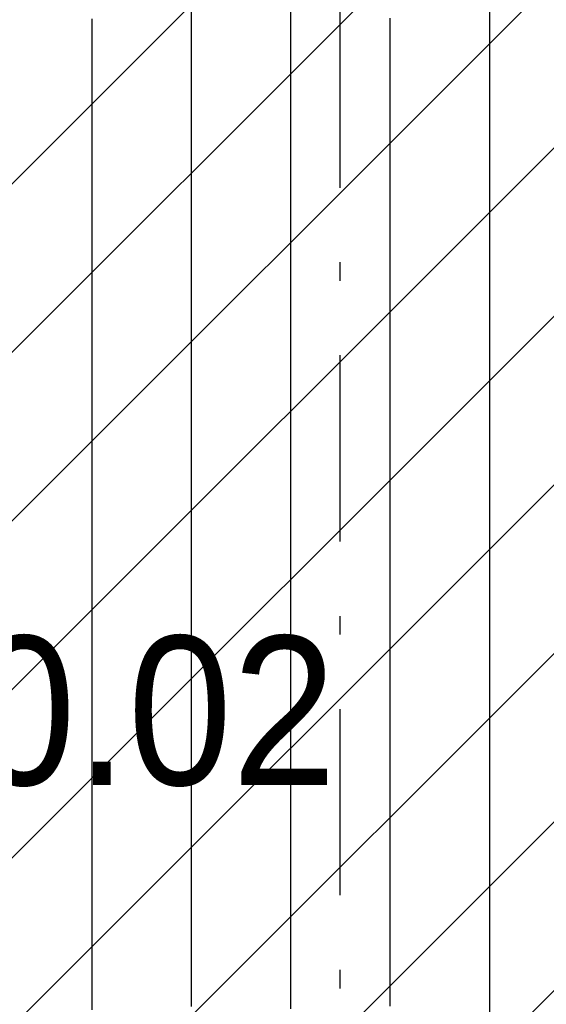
# Model space of a CAD drawing. Extents: x 997 to 109698, y 921 to 94021.
# Tile 196 of 256: x 17895 to 18954, y 24279 to 26262. Entities that reach past the tile are written whole.
import ezdxf

# ---------------------------------------------------------------- set-up
doc = ezdxf.new("R2010")
doc.units = 0
doc.header["$MEASUREMENT"] = 0
for name, color, linetype in [('12', 7, 'CONTINUOUS'), ('16', 7, 'CONTINUOUS'), ('28', 7, 'CONTINUOUS')]:
    doc.layers.add(name, color=color, linetype=linetype)
doc.styles.get("Standard").update_dxf_attribs({"font": 'Arial.ttf', "height": 0.2})

msp = doc.modelspace()

# ---------------------------------------------------------------- linework, layer by layer
at = {"layer": '12', "color": 6}
for points in [[(18239.743861, 26284.275072), (18239.743861, 26253.826418), (18239.743861, 26223.377764), (18239.74386, 26192.92911), (18239.743861, 26162.480456), (18239.743861, 26132.031802), (18239.743861, 26101.583149), (18239.74386, 26071.134495), (18239.74386, 26040.685841), (18239.743861, 26010.237187), (18239.743861, 25979.788533), (18239.743861, 25949.33988), (18239.74386, 25918.891226), (18239.743861, 25888.442572), (18239.743861, 25857.993918), (18239.743861, 25827.545264), (18239.74386, 25797.09661), (18239.743861, 25766.647956), (18239.74386, 25736.199303), (18239.743861, 25705.750649), (18239.743861, 25675.301995), (18239.74386, 25644.853341), (18239.743861, 25614.404687), (18239.74386, 25583.956033), (18239.74386, 25553.507379), (18239.74386, 25523.058725), (18239.74386, 25492.610072), (18239.74386, 25462.161418), (18239.743861, 25431.712764), (18239.74386, 25401.26411), (18239.74386, 25370.815456), (18239.743861, 25340.366803), (18239.74386, 25309.918149), (18239.743861, 25279.469495), (18239.743861, 25249.020841), (18239.743861, 25218.572187), (18239.743861, 25188.123533), (18239.743861, 25157.67488), (18239.743861, 25127.226226), (18239.74386, 25096.777572), (18239.743861, 25066.328918), (18239.743861, 25035.880264), (18239.743861, 25005.431611), (18239.743861, 24974.982957), (18239.743861, 24944.534303), (18239.743861, 24914.085649), (18239.743861, 24883.636995), (18239.743861, 24853.188341), (18239.743861, 24822.739687), (18239.74386, 24792.291033), (18239.743861, 24761.84238), (18239.743861, 24731.393726), (18239.743861, 24700.945072), (18239.74386, 24670.496418), (18239.74386, 24640.047764), (18239.743861, 24609.599111), (18239.743861, 24579.150456), (18239.74386, 24548.701803), (18239.743861, 24518.253149), (18239.74386, 24487.804495), (18239.74386, 24457.355841), (18239.74386, 24426.907187), (18239.74386, 24396.458534), (18239.74386, 24366.00988), (18239.74386, 24335.561226), (18239.74386, 24305.112572), (18239.743861, 24274.663918)], [(18639.74386, 26265.522187), (18639.74386, 26231.795264), (18639.74386, 26198.068341), (18639.74386, 26164.341418), (18639.74386, 26130.614495), (18639.74386, 26096.887572), (18639.74386, 26063.160649), (18639.74386, 26029.433726), (18639.74386, 25995.706803), (18639.74386, 25961.97988), (18639.74386, 25928.252957), (18639.74386, 25894.526033), (18639.74386, 25860.79911), (18639.74386, 25827.072187), (18639.74386, 25793.345264), (18639.74386, 25759.618341), (18639.74386, 25725.891418), (18639.74386, 25692.164495), (18639.74386, 25658.437572), (18639.74386, 25624.710648), (18639.74386, 25590.983726), (18639.74386, 25557.256803), (18639.74386, 25523.52988), (18639.74386, 25489.802956), (18639.74386, 25456.076033), (18639.74386, 25422.34911), (18639.74386, 25388.622187), (18639.74386, 25354.895264), (18639.74386, 25321.168341), (18639.74386, 25287.441418), (18639.74386, 25253.714495), (18639.74386, 25219.987572), (18639.74386, 25186.260649), (18639.74386, 25152.533726), (18639.74386, 25118.806803), (18639.74386, 25085.07988), (18639.74386, 25051.352956), (18639.74386, 25017.626034), (18639.74386, 24983.89911), (18639.74386, 24950.172187), (18639.743861, 24916.445264), (18639.74386, 24882.718341), (18639.74386, 24848.991418), (18639.74386, 24815.264495), (18639.74386, 24781.537572), (18639.74386, 24747.810649), (18639.74386, 24714.083726), (18639.74386, 24680.356803), (18639.74386, 24646.62988), (18639.74386, 24612.902956), (18639.74386, 24579.176034), (18639.74386, 24545.44911), (18639.74386, 24511.722187), (18639.74386, 24477.995264), (18639.74386, 24444.268341), (18639.74386, 24410.541418), (18639.74386, 24376.814495), (18639.74386, 24343.087572), (18639.74386, 24309.360649), (18639.74386, 24275.633726)]]:
    msp.add_lwpolyline(points, dxfattribs=at)
at = {"layer": '12', "color": 5}
for points in [[(18439.743861, 26293.570264), (18439.743861, 26259.275456), (18439.74386, 26224.980649), (18439.743861, 26190.685841), (18439.743861, 26156.391033), (18439.743861, 26122.096226), (18439.74386, 26087.801418), (18439.743861, 26053.50661), (18439.743861, 26019.211803), (18439.74386, 25984.916995), (18439.743861, 25950.622187), (18439.743861, 25916.327379), (18439.743861, 25882.032572), (18439.743861, 25847.737764), (18439.74386, 25813.442956), (18439.743861, 25779.148149), (18439.743861, 25744.853341), (18439.743861, 25710.558533), (18439.743861, 25676.263726), (18439.743861, 25641.968918), (18439.743861, 25607.67411), (18439.743861, 25573.379303), (18439.743861, 25539.084495), (18439.743861, 25504.789687), (18439.743861, 25470.494879), (18439.743861, 25436.200072), (18439.743861, 25401.905264), (18439.743861, 25367.610456), (18439.743861, 25333.315649), (18439.743861, 25299.020841), (18439.743861, 25264.726034), (18439.743861, 25230.431226), (18439.74386, 25196.136418), (18439.74386, 25161.84161), (18439.743861, 25127.546803), (18439.74386, 25093.251995), (18439.74386, 25058.957187), (18439.743861, 25024.66238), (18439.743861, 24990.367572), (18439.743861, 24956.072764), (18439.74386, 24921.777957), (18439.743861, 24887.483149), (18439.743861, 24853.188341), (18439.74386, 24818.893533), (18439.74386, 24784.598726), (18439.74386, 24750.303918), (18439.74386, 24716.00911), (18439.74386, 24681.714303), (18439.74386, 24647.419495), (18439.74386, 24613.124687), (18439.743861, 24578.82988), (18439.74386, 24544.535072), (18439.74386, 24510.240264), (18439.74386, 24475.945456), (18439.74386, 24441.650649), (18439.74386, 24407.355841), (18439.74386, 24373.061033), (18439.74386, 24338.766226), (18439.74386, 24304.471418), (18439.74386, 24270.17661)], [(18839.74386, 26287.114495), (18839.74386, 26257.233726), (18839.74386, 26227.352956), (18839.74386, 26197.472187), (18839.74386, 26167.591418), (18839.74386, 26137.710649), (18839.74386, 26107.829879), (18839.743861, 26077.94911), (18839.74386, 26048.068341), (18839.74386, 26018.187572), (18839.74386, 25988.306803), (18839.74386, 25958.426034), (18839.74386, 25928.545264), (18839.74386, 25898.664495), (18839.74386, 25868.783726), (18839.74386, 25838.902956), (18839.74386, 25809.022187), (18839.74386, 25779.141418), (18839.74386, 25749.260649), (18839.74386, 25719.37988), (18839.74386, 25689.49911), (18839.74386, 25659.618341), (18839.74386, 25629.737572), (18839.74386, 25599.856803), (18839.743861, 25569.976034), (18839.74386, 25540.095264), (18839.74386, 25510.214495), (18839.74386, 25480.333726), (18839.74386, 25450.452957), (18839.743861, 25420.572188), (18839.743861, 25390.691418), (18839.74386, 25360.810649), (18839.74386, 25330.929879), (18839.74386, 25301.04911), (18839.74386, 25271.168341), (18839.74386, 25241.287572), (18839.74386, 25211.406803), (18839.74386, 25181.526034), (18839.74386, 25151.645264), (18839.743861, 25121.764495), (18839.74386, 25091.883726), (18839.743861, 25062.002957), (18839.74386, 25032.122187), (18839.743861, 25002.241418), (18839.74386, 24972.360649), (18839.74386, 24942.47988), (18839.74386, 24912.59911), (18839.743861, 24882.718341), (18839.74386, 24852.837572), (18839.74386, 24822.956803), (18839.74386, 24793.076033), (18839.74386, 24763.195264), (18839.74386, 24733.314495), (18839.74386, 24703.433726), (18839.743861, 24673.552957), (18839.74386, 24643.672187), (18839.74386, 24613.791418), (18839.74386, 24583.910649), (18839.74386, 24554.02988), (18839.74386, 24524.14911), (18839.74386, 24494.268341), (18839.74386, 24464.387572), (18839.74386, 24434.506803), (18839.74386, 24404.626034), (18839.74386, 24374.745264), (18839.74386, 24344.864495), (18839.74386, 24314.983726), (18839.74386, 24285.102957), (18839.74386, 24255.222188)], [(18039.723144, 26264.216712), (18039.731113, 26260.754424), (18039.736782, 26257.292131), (18039.740533, 26253.829835), (18039.742748, 26250.367536), (18039.743806, 26246.905236), (18039.744091, 26243.442936), (18039.743982, 26239.980637), (18039.743861, 26236.518341)], [(18039.743861, 26236.518341), (18039.743861, 26209.915841), (18039.743861, 26183.313341), (18039.743861, 26156.710841), (18039.743861, 26130.108341), (18039.743861, 26103.505841), (18039.743861, 26076.903341), (18039.743861, 26050.300841), (18039.743861, 26023.698341), (18039.74386, 25997.095841), (18039.74386, 25970.493341), (18039.743861, 25943.890841), (18039.74386, 25917.288341), (18039.743861, 25890.685841), (18039.743861, 25864.083341), (18039.743861, 25837.480841), (18039.743861, 25810.878341), (18039.74386, 25784.275841), (18039.743861, 25757.673341), (18039.743861, 25731.070841), (18039.743861, 25704.468341), (18039.74386, 25677.865841), (18039.743861, 25651.263341), (18039.74386, 25624.660841), (18039.74386, 25598.058341), (18039.74386, 25571.455841), (18039.74386, 25544.853341), (18039.74386, 25518.250841), (18039.74386, 25491.648341), (18039.74386, 25465.045841), (18039.74386, 25438.443341), (18039.74386, 25411.840841), (18039.74386, 25385.238341), (18039.74386, 25358.635841), (18039.74386, 25332.033341), (18039.74386, 25305.430841), (18039.74386, 25278.828341), (18039.74386, 25252.225841), (18039.74386, 25225.623341), (18039.74386, 25199.020841), (18039.74386, 25172.418341), (18039.74386, 25145.815841), (18039.74386, 25119.213341), (18039.74386, 25092.610841), (18039.74386, 25066.008341), (18039.74386, 25039.405841), (18039.74386, 25012.803341), (18039.74386, 24986.200841), (18039.74386, 24959.598341), (18039.74386, 24932.995841), (18039.74386, 24906.393341), (18039.74386, 24879.790841), (18039.74386, 24853.188341), (18039.74386, 24826.585841), (18039.74386, 24799.983341), (18039.74386, 24773.380841), (18039.74386, 24746.778341), (18039.74386, 24720.175841), (18039.74386, 24693.573341), (18039.74386, 24666.970841), (18039.74386, 24640.368341), (18039.74386, 24613.765841), (18039.74386, 24587.163341), (18039.74386, 24560.560841), (18039.74386, 24533.958341), (18039.74386, 24507.355841), (18039.74386, 24480.753341), (18039.74386, 24454.150841), (18039.74386, 24427.548341), (18039.74386, 24400.945841), (18039.74386, 24374.343341), (18039.74386, 24347.740841), (18039.74386, 24321.138341), (18039.74386, 24294.535841), (18039.74386, 24267.933341)]]:
    msp.add_lwpolyline(points, dxfattribs=at)
at = {"layer": '28', "color": 2}
for p, q in [((18883.850713, 26936.518341), (13497.601607, 21550.269236)), ((19223.261968, 26936.518341), (13497.601607, 21210.857981)), ((19562.673223, 26936.518341), (13497.601607, 20871.446726)), ((15401.521374, 22435.955237), (19902.084478, 26936.518341)), ((15740.932629, 22435.955237), (20241.495733, 26936.518341)), ((16080.343884, 22435.955237), (20580.906988, 26936.518341)), ((16419.755139, 22435.955237), (20920.318243, 26936.518341)), ((16759.166394, 22435.955237), (21259.729498, 26936.518341)), ((17098.577649, 22435.955237), (21599.140753, 26936.518341))]:
    msp.add_line(p, q, dxfattribs=at)
at = {"layer": '28', "color": 4}
for p, q in [((18539.74386, 25923.736789), (18539.74386, 26298.736789)), ((18539.74386, 25211.236789), (18539.74386, 25586.236789)), ((18539.74386, 24498.736789), (18539.74386, 24873.736789))]:
    msp.add_line(p, q, dxfattribs=at)
at = {"layer": '28', "color": 4, "linetype": 'Continuous'}
for p, q in [((18539.74386, 25736.236789), (18539.74386, 25773.736789)), ((18539.74386, 25023.736789), (18539.74386, 25061.236789)), ((18539.74386, 24311.236789), (18539.74386, 24348.736789))]:
    msp.add_line(p, q, dxfattribs=at)

# ---------------------------------------------------------------- texts
at = {"layer": '16', "color": 24, "width": 0.9}
msp.add_text('0.02', height=300, dxfattribs=at).set_placement((17797.636205, 24720.953237))

doc.saveas('drawing.dxf')
